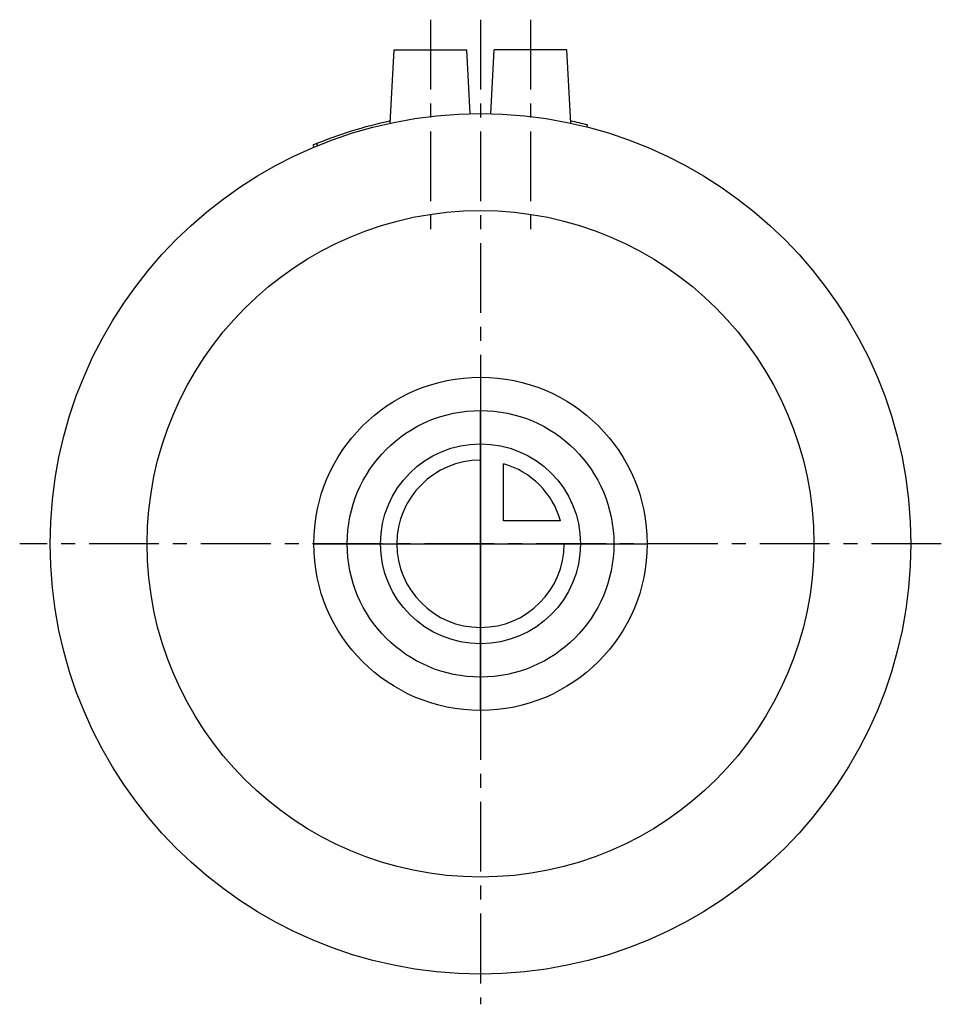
# Model space of a CAD drawing. Header units: millimetres. Extents: x 209 to 361, y 164 to 327.
import ezdxf

# ---------------------------------------------------------------- set-up
doc = ezdxf.new("R2010")
doc.units = ezdxf.units.MM
doc.header["$LTSCALE"] = 30.734
doc.linetypes.add('CENTER', pattern=[0.6, 0.375, -0.075, 0.075, -0.075])
doc.layers.get('0').update_dxf_attribs({"linetype": 'CONTINUOUS'})
doc.layers.add('DEFAULT_1', color=7, linetype='CENTER')
doc.layers.add('KONSTR_EL', color=7, linetype='CONTINUOUS')

msp = doc.modelspace()

# ---------------------------------------------------------------- linework, layer by layer
at = {"color": 7, "linetype": 'CONTINUOUS'}
for p, q in [((270.21, 309.78), (270.84, 321.86)), ((270.84, 321.86), (282.84, 321.86)), ((283.39, 311.34), (282.84, 321.86)), ((286.79, 311.34), (287.34, 321.86)), ((299.34, 321.86), (287.34, 321.86)), ((299.97, 309.78), (299.34, 321.86)), ((302.66, 309.15), (302.75, 309.49)), ((257.45, 306.14), (257.58, 305.81)), ((258.22, 306.08), (258.09, 306.4))]:
    msp.add_line(p, q, dxfattribs=at)
for radius in [71, 55]:
    msp.add_circle((285.09, 240.36), radius, dxfattribs=at)
for start, end in [(102.0257, 112.7947), (75.6714, 77.9758)]:
    msp.add_arc((285.09, 240.36), 71.35, start, end, dxfattribs=at)
at = {"layer": 'DEFAULT_1', "color": 2, "linetype": 'CENTER'}
for p, q in [((276.84, 326.86), (276.84, 290.36)), ((285.09, 326.86), (285.09, 164.36)), ((293.34, 326.86), (293.34, 290.36)), ((361.12, 240.36), (209.06, 240.36))]:
    msp.add_line(p, q, dxfattribs=at)
at = {"layer": 'KONSTR_EL', "color": 4, "linetype": 'CONTINUOUS'}
for p, q in [((285.09, 240.36), (285.09, 254.16)), ((288.89, 244.16), (288.89, 253.57)), ((298.3, 244.16), (288.89, 244.16)), ((285.09, 240.36), (298.89, 240.36))]:
    msp.add_line(p, q, dxfattribs=at)
for radius in [27.5, 22, 16.5]:
    msp.add_circle((285.09, 240.36), radius, dxfattribs=at)
for radius, start, end in [(13.8, 90, 360), (13.75, 16.0433, 73.9567)]:
    msp.add_arc((285.09, 240.36), radius, start, end, dxfattribs=at)
for points, start_tangent, end_tangent in [([(285.09, 240.36, -14.5), (285.09, 241.43, -14.4), (285.09, 242.5, -14.29), (285.09, 243.03, -14.24), (285.09, 243.56, -14.19), (285.09, 243.83, -14.16), (285.09, 244.1, -14.13), (285.09, 244.37, -14.11), (285.09, 244.5, -14.09), (285.09, 244.63, -14.08), (285.09, 244.76, -14.04), (285.09, 244.89, -14), (285.09, 245.15, -13.93), (285.09, 245.4, -13.85), (285.09, 245.66, -13.77), (285.09, 246.17, -13.62), (285.09, 246.69, -13.46), (285.09, 247.2, -13.31), (285.09, 247.72, -13.15), (285.09, 247.97, -13.07), (285.09, 248.23, -13), (285.09, 248.49, -12.92), (285.09, 248.62, -12.88), (285.09, 248.74, -12.84), (285.09, 248.86, -12.78), (285.09, 248.98, -12.71), (285.09, 249.22, -12.59), (285.09, 249.45, -12.46), (285.09, 249.69, -12.34), (285.09, 250.17, -12.08), (285.09, 250.64, -11.83), (285.09, 251.11, -11.58), (285.09, 251.59, -11.33), (285.09, 251.82, -11.2), (285.09, 252.06, -11.08), (285.09, 252.3, -10.95), (285.09, 252.42, -10.89), (285.09, 252.53, -10.82), (285.09, 252.64, -10.74), (285.09, 252.75, -10.65), (285.09, 252.96, -10.48), (285.09, 253.17, -10.31), (285.09, 253.38, -10.13), (285.09, 253.8, -9.79), (285.09, 254.23, -9.44), (285.09, 254.65, -9.09), (285.09, 255.07, -8.75), (285.09, 255.28, -8.58), (285.09, 255.49, -8.4), (285.09, 255.7, -8.23), (285.09, 255.81, -8.14), (285.09, 255.92, -8.06), (285.09, 256, -7.95), (285.09, 256.09, -7.85), (285.09, 256.26, -7.64), (285.09, 256.43, -7.43), (285.09, 256.6, -7.23), (285.09, 256.94, -6.81), (285.09, 257.28, -6.4), (285.09, 257.62, -5.98), (285.09, 257.96, -5.57), (285.09, 258.13, -5.36), (285.09, 258.3, -5.15), (285.09, 258.47, -4.95), (285.09, 258.56, -4.84), (285.09, 258.64, -4.74), (285.09, 258.71, -4.62), (285.09, 258.77, -4.5), (285.09, 258.9, -4.27), (285.09, 259.02, -4.03), (285.09, 259.15, -3.79), (285.09, 259.4, -3.32), (285.09, 259.66, -2.85), (285.09, 259.91, -2.37), (285.09, 260.16, -1.9), (285.09, 260.29, -1.66), (285.09, 260.42, -1.43), (285.09, 260.54, -1.19), (285.09, 260.61, -1.07), (285.09, 260.67, -0.95), (285.09, 260.71, -0.83), (285.09, 260.75, -0.7), (285.09, 260.83, -0.44), (285.09, 260.91, -0.18), (285.09, 260.98, 0.07), (285.09, 261.14, 0.59), (285.09, 261.3, 1.1), (285.09, 261.46, 1.61), (285.09, 261.61, 2.13), (285.09, 261.69, 2.38), (285.09, 261.77, 2.64), (285.09, 261.85, 2.89), (285.09, 261.89, 3.02), (285.09, 261.93, 3.15), (285.09, 261.94, 3.29), (285.09, 261.95, 3.42), (285.09, 261.98, 3.7), (285.09, 262.01, 3.97), (285.09, 262.03, 4.24), (285.09, 262.09, 4.78), (285.09, 262.14, 5.33), (285.09, 262.2, 5.87), (285.09, 262.25, 6.41), (285.09, 262.28, 6.68), (285.09, 262.31, 6.96), (285.09, 262.33, 7.23), (285.09, 262.35, 7.36), (285.09, 262.36, 7.5), (285.09, 262.35, 7.63), (285.09, 262.33, 7.77), (285.09, 262.31, 8.03), (285.09, 262.28, 8.3), (285.09, 262.26, 8.57), (285.09, 262.2, 9.1), (285.09, 262.15, 9.64), (285.09, 262.1, 10.17), (285.09, 262.05, 10.7), (285.09, 262.02, 10.97), (285.09, 261.99, 11.24), (285.09, 261.97, 11.51), (285.09, 261.95, 11.64), (285.09, 261.94, 11.77), (285.09, 261.9, 11.9), (285.09, 261.86, 12.03), (285.09, 261.79, 12.29), (285.09, 261.71, 12.54), (285.09, 261.63, 12.8), (285.09, 261.48, 13.31), (285.09, 261.32, 13.83), (285.09, 261.17, 14.34), (285.09, 261.01, 14.86), (285.09, 260.93, 15.11), (285.09, 260.86, 15.37), (285.09, 260.78, 15.63), (285.09, 260.74, 15.76), (285.09, 260.7, 15.88), (285.09, 260.64, 16), (285.09, 260.57, 16.12), (285.09, 260.45, 16.36), (285.09, 260.32, 16.59), (285.09, 260.2, 16.83), (285.09, 259.94, 17.31), (285.09, 259.69, 17.78), (285.09, 259.44, 18.25), (285.09, 259.19, 18.73), (285.09, 259.06, 18.96), (285.09, 258.94, 19.2), (285.09, 258.81, 19.44), (285.09, 258.75, 19.56), (285.09, 258.68, 19.67), (285.09, 258.6, 19.78), (285.09, 258.51, 19.89), (285.09, 258.34, 20.1), (285.09, 258.17, 20.31), (285.09, 257.99, 20.52), (285.09, 257.65, 20.94), (285.09, 257.3, 21.37), (285.09, 256.95, 21.79), (285.09, 256.61, 22.21), (285.09, 256.44, 22.42), (285.09, 256.26, 22.63), (285.09, 256.09, 22.84), (285.09, 256, 22.95), (285.09, 255.92, 23.06), (285.09, 255.81, 23.14), (285.09, 255.71, 23.23), (285.09, 255.5, 23.4), (285.09, 255.29, 23.57), (285.09, 255.09, 23.74), (285.09, 254.67, 24.08), (285.09, 254.26, 24.42), (285.09, 253.84, 24.76), (285.09, 253.43, 25.1), (285.09, 253.22, 25.27), (285.09, 253.01, 25.44), (285.09, 252.81, 25.61), (285.09, 252.7, 25.7), (285.09, 252.6, 25.78), (285.09, 252.48, 25.85), (285.09, 252.36, 25.91), (285.09, 252.13, 26.04), (285.09, 251.89, 26.16), (285.09, 251.65, 26.29), (285.09, 251.18, 26.54), (285.09, 250.71, 26.8), (285.09, 250.23, 27.05), (285.09, 249.76, 27.3), (285.09, 249.52, 27.43), (285.09, 249.29, 27.56), (285.09, 249.05, 27.68), (285.09, 248.93, 27.75), (285.09, 248.81, 27.81), (285.09, 248.69, 27.85), (285.09, 248.56, 27.89), (285.09, 248.3, 27.97), (285.09, 248.04, 28.05), (285.09, 247.79, 28.12), (285.09, 247.27, 28.28), (285.09, 246.76, 28.44), (285.09, 246.25, 28.6), (285.09, 245.73, 28.75), (285.09, 245.48, 28.83), (285.09, 245.22, 28.91), (285.09, 244.97, 28.99), (285.09, 244.84, 29.03), (285.09, 244.71, 29.07), (285.09, 244.57, 29.08), (285.09, 244.44, 29.09), (285.09, 244.16, 29.12), (285.09, 243.89, 29.15), (285.09, 243.62, 29.17), (285.09, 243.08, 29.23), (285.09, 242.53, 29.28), (285.09, 241.45, 29.39), (285.09, 240.36, 29.5)], (0, 68.370492, 6.703785), (0, -69.575415, 6.944547)), ([(257.59, 240.36, 7.5), (257.72, 240.36, 8.84), (257.85, 240.36, 10.17), (257.92, 240.36, 10.84), (257.98, 240.36, 11.51), (258.01, 240.36, 11.84), (258.05, 240.36, 12.17), (258.08, 240.36, 12.51), (258.1, 240.36, 12.67), (258.1, 240.36, 12.76), (258.11, 240.36, 12.84), (258.14, 240.36, 12.92), (258.16, 240.36, 13), (258.21, 240.36, 13.16), (258.31, 240.36, 13.48), (258.4, 240.36, 13.8), (258.5, 240.36, 14.13), (258.69, 240.36, 14.77), (258.89, 240.36, 15.41), (259.08, 240.36, 16.05), (259.28, 240.36, 16.69), (259.37, 240.36, 17.02), (259.47, 240.36, 17.34), (259.57, 240.36, 17.66), (259.62, 240.36, 17.82), (259.64, 240.36, 17.9), (259.66, 240.36, 17.98), (259.7, 240.36, 18.05), (259.74, 240.36, 18.13), (259.82, 240.36, 18.28), (259.98, 240.36, 18.57), (260.14, 240.36, 18.87), (260.29, 240.36, 19.16), (260.61, 240.36, 19.76), (260.92, 240.36, 20.35), (261.24, 240.36, 20.94), (261.55, 240.36, 21.53), (261.71, 240.36, 21.83), (261.87, 240.36, 22.13), (262.03, 240.36, 22.42), (262.11, 240.36, 22.57), (262.14, 240.36, 22.64), (262.18, 240.36, 22.72), (262.24, 240.36, 22.78), (262.29, 240.36, 22.85), (262.4, 240.36, 22.98), (262.62, 240.36, 23.25), (262.83, 240.36, 23.51), (263.05, 240.36, 23.78), (263.48, 240.36, 24.3), (263.91, 240.36, 24.83), (264.35, 240.36, 25.36), (264.78, 240.36, 25.89), (264.99, 240.36, 26.15), (265.21, 240.36, 26.42), (265.43, 240.36, 26.68), (265.54, 240.36, 26.81), (265.59, 240.36, 26.88), (265.64, 240.36, 26.95), (265.71, 240.36, 27), (265.77, 240.36, 27.05), (265.9, 240.36, 27.16), (266.16, 240.36, 27.37), (266.42, 240.36, 27.58), (266.68, 240.36, 27.8), (267.2, 240.36, 28.22), (267.72, 240.36, 28.65), (268.24, 240.36, 29.07), (268.75, 240.36, 29.5), (269.01, 240.36, 29.71), (269.27, 240.36, 29.93), (269.53, 240.36, 30.14), (269.66, 240.36, 30.25), (269.73, 240.36, 30.3), (269.79, 240.36, 30.35), (269.86, 240.36, 30.39), (269.94, 240.36, 30.43), (270.09, 240.36, 30.51), (270.38, 240.36, 30.67), (270.68, 240.36, 30.83), (270.97, 240.36, 30.99), (271.56, 240.36, 31.3), (272.16, 240.36, 31.62), (272.75, 240.36, 31.94), (273.34, 240.36, 32.25), (273.63, 240.36, 32.41), (273.93, 240.36, 32.57), (274.23, 240.36, 32.73), (274.37, 240.36, 32.81), (274.45, 240.36, 32.85), (274.52, 240.36, 32.89), (274.6, 240.36, 32.91), (274.68, 240.36, 32.94), (274.84, 240.36, 32.99), (275.16, 240.36, 33.08), (275.48, 240.36, 33.18), (275.8, 240.36, 33.28), (276.45, 240.36, 33.48), (277.09, 240.36, 33.67), (277.73, 240.36, 33.87), (278.37, 240.36, 34.07), (278.69, 240.36, 34.16), (279.01, 240.36, 34.26), (279.33, 240.36, 34.36), (279.49, 240.36, 34.41), (279.57, 240.36, 34.43), (279.65, 240.36, 34.46), (279.74, 240.36, 34.47), (279.82, 240.36, 34.47), (279.99, 240.36, 34.49), (280.33, 240.36, 34.53), (280.67, 240.36, 34.56), (281.01, 240.36, 34.59), (281.69, 240.36, 34.66), (282.37, 240.36, 34.73), (283.05, 240.36, 34.8), (283.73, 240.36, 34.86), (284.07, 240.36, 34.9), (284.41, 240.36, 34.93), (284.75, 240.36, 34.97), (284.92, 240.36, 34.98), (285, 240.36, 34.99), (285.09, 240.36, 35), (285.17, 240.36, 34.99), (285.26, 240.36, 34.98), (285.42, 240.36, 34.97), (285.76, 240.36, 34.93), (286.09, 240.36, 34.9), (286.42, 240.36, 34.87), (287.09, 240.36, 34.8), (287.76, 240.36, 34.74), (288.43, 240.36, 34.67), (289.1, 240.36, 34.61), (289.43, 240.36, 34.57), (289.76, 240.36, 34.54), (290.1, 240.36, 34.51), (290.26, 240.36, 34.49), (290.35, 240.36, 34.48), (290.43, 240.36, 34.48), (290.51, 240.36, 34.45), (290.59, 240.36, 34.43), (290.75, 240.36, 34.38), (291.07, 240.36, 34.28), (291.39, 240.36, 34.19), (291.72, 240.36, 34.09), (292.36, 240.36, 33.89), (293, 240.36, 33.7), (293.64, 240.36, 33.51), (294.28, 240.36, 33.31), (294.61, 240.36, 33.22), (294.93, 240.36, 33.12), (295.25, 240.36, 33.02), (295.41, 240.36, 32.97), (295.49, 240.36, 32.95), (295.57, 240.36, 32.93), (295.64, 240.36, 32.89), (295.72, 240.36, 32.85), (295.86, 240.36, 32.77), (296.16, 240.36, 32.61), (296.46, 240.36, 32.45), (296.75, 240.36, 32.3), (297.35, 240.36, 31.98), (297.94, 240.36, 31.67), (298.53, 240.36, 31.35), (299.12, 240.36, 31.04), (299.42, 240.36, 30.88), (299.72, 240.36, 30.72), (300.01, 240.36, 30.56), (300.16, 240.36, 30.48), (300.23, 240.36, 30.44), (300.31, 240.36, 30.41), (300.37, 240.36, 30.35), (300.44, 240.36, 30.3), (300.57, 240.36, 30.19), (300.84, 240.36, 29.97), (301.1, 240.36, 29.76), (301.36, 240.36, 29.54), (301.89, 240.36, 29.11), (302.42, 240.36, 28.68), (302.95, 240.36, 28.24), (303.48, 240.36, 27.81), (303.74, 240.36, 27.59), (304.01, 240.36, 27.38), (304.27, 240.36, 27.16), (304.4, 240.36, 27.05), (304.47, 240.36, 27), (304.53, 240.36, 26.95), (304.59, 240.36, 26.88), (304.64, 240.36, 26.82), (304.75, 240.36, 26.69), (304.96, 240.36, 26.43), (305.17, 240.36, 26.17), (305.39, 240.36, 25.91), (305.81, 240.36, 25.39), (306.24, 240.36, 24.87), (306.66, 240.36, 24.35), (307.09, 240.36, 23.83), (307.3, 240.36, 23.58), (307.52, 240.36, 23.32), (307.73, 240.36, 23.06), (307.83, 240.36, 22.93), (307.89, 240.36, 22.86), (307.94, 240.36, 22.8), (307.98, 240.36, 22.72), (308.02, 240.36, 22.65), (308.1, 240.36, 22.5), (308.26, 240.36, 22.21), (308.42, 240.36, 21.91), (308.58, 240.36, 21.62), (308.89, 240.36, 21.02), (309.21, 240.36, 20.43), (309.53, 240.36, 19.84), (309.84, 240.36, 19.25), (310, 240.36, 18.95), (310.16, 240.36, 18.66), (310.32, 240.36, 18.36), (310.4, 240.36, 18.22), (310.44, 240.36, 18.14), (310.48, 240.36, 18.07), (310.5, 240.36, 17.99), (310.53, 240.36, 17.91), (310.58, 240.36, 17.75), (310.67, 240.36, 17.43), (310.77, 240.36, 17.11), (310.87, 240.36, 16.78), (311.07, 240.36, 16.14), (311.26, 240.36, 15.5), (311.46, 240.36, 14.86), (311.65, 240.36, 14.22), (311.75, 240.36, 13.9), (311.85, 240.36, 13.58), (311.95, 240.36, 13.26), (312, 240.36, 13.1), (312.02, 240.36, 13.02), (312.05, 240.36, 12.94), (312.06, 240.36, 12.85), (312.06, 240.36, 12.77), (312.08, 240.36, 12.6), (312.11, 240.36, 12.26), (312.15, 240.36, 11.92), (312.18, 240.36, 11.58), (312.25, 240.36, 10.9), (312.32, 240.36, 10.22), (312.45, 240.36, 8.86), (312.59, 240.36, 7.5)], (8.379732, 0, 85.463115), (8.680683, 0, -86.969268)), ([(263.09, 240.36, 7.5), (263.19, 240.36, 8.57), (263.3, 240.36, 9.64), (263.35, 240.36, 10.17), (263.4, 240.36, 10.7), (263.43, 240.36, 10.97), (263.46, 240.36, 11.24), (263.48, 240.36, 11.51), (263.5, 240.36, 11.64), (263.51, 240.36, 11.77), (263.55, 240.36, 11.9), (263.59, 240.36, 12.03), (263.66, 240.36, 12.29), (263.74, 240.36, 12.54), (263.82, 240.36, 12.8), (263.97, 240.36, 13.31), (264.13, 240.36, 13.83), (264.28, 240.36, 14.34), (264.44, 240.36, 14.86), (264.52, 240.36, 15.11), (264.59, 240.36, 15.37), (264.67, 240.36, 15.63), (264.71, 240.36, 15.76), (264.75, 240.36, 15.88), (264.81, 240.36, 16), (264.88, 240.36, 16.12), (265, 240.36, 16.36), (265.13, 240.36, 16.59), (265.25, 240.36, 16.83), (265.51, 240.36, 17.31), (265.76, 240.36, 17.78), (266.01, 240.36, 18.25), (266.26, 240.36, 18.73), (266.39, 240.36, 18.96), (266.51, 240.36, 19.2), (266.64, 240.36, 19.44), (266.7, 240.36, 19.56), (266.76, 240.36, 19.67), (266.85, 240.36, 19.78), (266.94, 240.36, 19.89), (267.11, 240.36, 20.1), (267.28, 240.36, 20.31), (267.46, 240.36, 20.52), (267.8, 240.36, 20.94), (268.15, 240.36, 21.37), (268.49, 240.36, 21.79), (268.84, 240.36, 22.21), (269.01, 240.36, 22.42), (269.19, 240.36, 22.63), (269.36, 240.36, 22.84), (269.45, 240.36, 22.95), (269.53, 240.36, 23.06), (269.64, 240.36, 23.14), (269.74, 240.36, 23.23), (269.95, 240.36, 23.4), (270.15, 240.36, 23.57), (270.36, 240.36, 23.74), (270.78, 240.36, 24.08), (271.19, 240.36, 24.42), (271.61, 240.36, 24.76), (272.02, 240.36, 25.1), (272.23, 240.36, 25.27), (272.44, 240.36, 25.44), (272.64, 240.36, 25.61), (272.75, 240.36, 25.7), (272.85, 240.36, 25.78), (272.97, 240.36, 25.85), (273.09, 240.36, 25.91), (273.32, 240.36, 26.04), (273.56, 240.36, 26.16), (273.8, 240.36, 26.29), (274.27, 240.36, 26.54), (274.74, 240.36, 26.8), (275.22, 240.36, 27.05), (275.69, 240.36, 27.3), (275.93, 240.36, 27.43), (276.16, 240.36, 27.56), (276.4, 240.36, 27.68), (276.52, 240.36, 27.75), (276.63, 240.36, 27.81), (276.76, 240.36, 27.85), (276.89, 240.36, 27.89), (277.15, 240.36, 27.97), (277.4, 240.36, 28.05), (277.66, 240.36, 28.12), (278.17, 240.36, 28.28), (278.69, 240.36, 28.44), (279.2, 240.36, 28.6), (279.71, 240.36, 28.75), (279.97, 240.36, 28.83), (280.23, 240.36, 28.91), (280.48, 240.36, 28.99), (280.61, 240.36, 29.03), (280.74, 240.36, 29.07), (280.88, 240.36, 29.08), (281.01, 240.36, 29.09), (281.28, 240.36, 29.12), (281.56, 240.36, 29.15), (281.83, 240.36, 29.17), (282.37, 240.36, 29.23), (282.91, 240.36, 29.28), (283.46, 240.36, 29.34), (284, 240.36, 29.39), (284.27, 240.36, 29.42), (284.55, 240.36, 29.45), (284.82, 240.36, 29.47), (284.95, 240.36, 29.49), (285.09, 240.36, 29.5), (285.22, 240.36, 29.49), (285.36, 240.36, 29.47), (285.62, 240.36, 29.45), (285.89, 240.36, 29.42), (286.16, 240.36, 29.4), (286.69, 240.36, 29.34), (287.23, 240.36, 29.29), (287.76, 240.36, 29.24), (288.29, 240.36, 29.19), (288.56, 240.36, 29.16), (288.83, 240.36, 29.13), (289.1, 240.36, 29.11), (289.23, 240.36, 29.09), (289.36, 240.36, 29.08), (289.49, 240.36, 29.04), (289.62, 240.36, 29), (289.88, 240.36, 28.93), (290.13, 240.36, 28.85), (290.39, 240.36, 28.77), (290.9, 240.36, 28.62), (291.42, 240.36, 28.46), (291.93, 240.36, 28.31), (292.45, 240.36, 28.15), (292.7, 240.36, 28.07), (292.96, 240.36, 28), (293.22, 240.36, 27.92), (293.34, 240.36, 27.88), (293.47, 240.36, 27.84), (293.59, 240.36, 27.78), (293.71, 240.36, 27.71), (293.95, 240.36, 27.59), (294.18, 240.36, 27.46), (294.42, 240.36, 27.34), (294.89, 240.36, 27.08), (295.37, 240.36, 26.83), (295.84, 240.36, 26.58), (296.32, 240.36, 26.33), (296.55, 240.36, 26.2), (296.79, 240.36, 26.08), (297.03, 240.36, 25.95), (297.15, 240.36, 25.89), (297.26, 240.36, 25.82), (297.37, 240.36, 25.74), (297.48, 240.36, 25.65), (297.69, 240.36, 25.48), (297.9, 240.36, 25.31), (298.11, 240.36, 25.13), (298.53, 240.36, 24.79), (298.95, 240.36, 24.44), (299.38, 240.36, 24.09), (299.8, 240.36, 23.75), (300.01, 240.36, 23.58), (300.22, 240.36, 23.4), (300.43, 240.36, 23.23), (300.54, 240.36, 23.14), (300.65, 240.36, 23.06), (300.73, 240.36, 22.95), (300.82, 240.36, 22.85), (300.99, 240.36, 22.64), (301.16, 240.36, 22.43), (301.33, 240.36, 22.23), (301.67, 240.36, 21.81), (302.01, 240.36, 21.4), (302.35, 240.36, 20.98), (302.69, 240.36, 20.57), (302.86, 240.36, 20.36), (303.03, 240.36, 20.15), (303.2, 240.36, 19.95), (303.29, 240.36, 19.84), (303.37, 240.36, 19.74), (303.43, 240.36, 19.62), (303.5, 240.36, 19.5), (303.62, 240.36, 19.27), (303.75, 240.36, 19.03), (303.88, 240.36, 18.79), (304.13, 240.36, 18.32), (304.39, 240.36, 17.85), (304.64, 240.36, 17.37), (304.89, 240.36, 16.9), (305.02, 240.36, 16.66), (305.15, 240.36, 16.43), (305.27, 240.36, 16.19), (305.34, 240.36, 16.07), (305.4, 240.36, 15.95), (305.44, 240.36, 15.83), (305.48, 240.36, 15.7), (305.56, 240.36, 15.44), (305.64, 240.36, 15.18), (305.71, 240.36, 14.93), (305.87, 240.36, 14.41), (306.03, 240.36, 13.9), (306.18, 240.36, 13.39), (306.34, 240.36, 12.87), (306.42, 240.36, 12.62), (306.5, 240.36, 12.36), (306.58, 240.36, 12.11), (306.62, 240.36, 11.98), (306.66, 240.36, 11.85), (306.67, 240.36, 11.71), (306.68, 240.36, 11.58), (306.71, 240.36, 11.3), (306.74, 240.36, 11.03), (306.76, 240.36, 10.76), (306.82, 240.36, 10.22), (306.87, 240.36, 9.67), (306.98, 240.36, 8.59), (307.09, 240.36, 7.5)], (6.703785, 0, 68.370492), (6.944547, 0, -69.575415)), ([(285.09, 240.36, 35), (285.09, 239.02, 34.87), (285.09, 237.69, 34.74), (285.09, 237.02, 34.67), (285.09, 236.35, 34.61), (285.09, 236.02, 34.57), (285.09, 235.69, 34.54), (285.09, 235.35, 34.51), (285.09, 235.19, 34.49), (285.09, 235.1, 34.48), (285.09, 235.02, 34.48), (285.09, 234.94, 34.45), (285.09, 234.86, 34.43), (285.09, 234.7, 34.38), (285.09, 234.38, 34.28), (285.09, 234.06, 34.19), (285.09, 233.73, 34.09), (285.09, 233.09, 33.89), (285.09, 232.45, 33.7), (285.09, 231.81, 33.51), (285.09, 231.17, 33.31), (285.09, 230.84, 33.22), (285.09, 230.52, 33.12), (285.09, 230.2, 33.02), (285.09, 230.04, 32.97), (285.09, 229.96, 32.95), (285.09, 229.88, 32.93), (285.09, 229.81, 32.89), (285.09, 229.73, 32.85), (285.09, 229.58, 32.77), (285.09, 229.29, 32.61), (285.09, 228.99, 32.45), (285.09, 228.7, 32.3), (285.09, 228.1, 31.98), (285.09, 227.51, 31.67), (285.09, 226.92, 31.35), (285.09, 226.33, 31.04), (285.09, 226.03, 30.88), (285.09, 225.73, 30.72), (285.09, 225.44, 30.56), (285.09, 225.29, 30.48), (285.09, 225.22, 30.44), (285.09, 225.14, 30.41), (285.09, 225.08, 30.35), (285.09, 225.01, 30.3), (285.09, 224.88, 30.19), (285.09, 224.61, 29.97), (285.09, 224.35, 29.76), (285.09, 224.08, 29.54), (285.09, 223.56, 29.11), (285.09, 223.03, 28.68), (285.09, 222.5, 28.24), (285.09, 221.97, 27.81), (285.09, 221.71, 27.59), (285.09, 221.44, 27.38), (285.09, 221.18, 27.16), (285.09, 221.05, 27.05), (285.09, 220.98, 27), (285.09, 220.91, 26.95), (285.09, 220.86, 26.88), (285.09, 220.81, 26.82), (285.09, 220.7, 26.69), (285.09, 220.49, 26.43), (285.09, 220.28, 26.17), (285.09, 220.06, 25.91), (285.09, 219.64, 25.39), (285.09, 219.21, 24.87), (285.09, 218.79, 24.35), (285.09, 218.36, 23.83), (285.09, 218.15, 23.58), (285.09, 217.93, 23.32), (285.09, 217.72, 23.06), (285.09, 217.61, 22.93), (285.09, 217.56, 22.86), (285.09, 217.51, 22.8), (285.09, 217.47, 22.72), (285.09, 217.43, 22.65), (285.09, 217.35, 22.5), (285.09, 217.19, 22.21), (285.09, 217.03, 21.91), (285.09, 216.87, 21.62), (285.09, 216.56, 21.02), (285.09, 216.24, 20.43), (285.09, 215.92, 19.84), (285.09, 215.61, 19.25), (285.09, 215.45, 18.95), (285.09, 215.29, 18.66), (285.09, 215.13, 18.36), (285.09, 215.05, 18.22), (285.09, 215.01, 18.14), (285.09, 214.97, 18.07), (285.09, 214.95, 17.99), (285.09, 214.92, 17.91), (285.09, 214.87, 17.75), (285.09, 214.78, 17.43), (285.09, 214.68, 17.11), (285.09, 214.58, 16.78), (285.09, 214.38, 16.14), (285.09, 214.19, 15.5), (285.09, 213.99, 14.86), (285.09, 213.79, 14.22), (285.09, 213.7, 13.9), (285.09, 213.6, 13.58), (285.09, 213.5, 13.26), (285.09, 213.45, 13.1), (285.09, 213.43, 13.02), (285.09, 213.4, 12.94), (285.09, 213.39, 12.85), (285.09, 213.39, 12.77), (285.09, 213.37, 12.6), (285.09, 213.33, 12.26), (285.09, 213.3, 11.92), (285.09, 213.27, 11.58), (285.09, 213.2, 10.9), (285.09, 213.13, 10.22), (285.09, 213.06, 9.54), (285.09, 213, 8.86), (285.09, 212.96, 8.52), (285.09, 212.93, 8.18), (285.09, 212.89, 7.84), (285.09, 212.88, 7.67), (285.09, 212.87, 7.58), (285.09, 212.86, 7.5), (285.09, 212.87, 7.42), (285.09, 212.88, 7.33), (285.09, 212.89, 7.17), (285.09, 212.93, 6.83), (285.09, 212.96, 6.5), (285.09, 212.99, 6.16), (285.09, 213.06, 5.5), (285.09, 213.12, 4.83), (285.09, 213.19, 4.16), (285.09, 213.25, 3.49), (285.09, 213.29, 3.16), (285.09, 213.32, 2.83), (285.09, 213.35, 2.49), (285.09, 213.37, 2.33), (285.09, 213.38, 2.24), (285.09, 213.38, 2.16), (285.09, 213.41, 2.08), (285.09, 213.43, 2), (285.09, 213.48, 1.84), (285.09, 213.58, 1.52), (285.09, 213.67, 1.2), (285.09, 213.77, 0.87), (285.09, 213.97, 0.23), (285.09, 214.16, -0.41), (285.09, 214.35, -1.05), (285.09, 214.55, -1.69), (285.09, 214.64, -2.02), (285.09, 214.74, -2.34), (285.09, 214.84, -2.66), (285.09, 214.89, -2.82), (285.09, 214.91, -2.9), (285.09, 214.93, -2.98), (285.09, 214.97, -3.05), (285.09, 215.01, -3.13), (285.09, 215.09, -3.28), (285.09, 215.25, -3.57), (285.09, 215.41, -3.87), (285.09, 215.56, -4.16), (285.09, 215.88, -4.76), (285.09, 216.19, -5.35), (285.09, 216.51, -5.94), (285.09, 216.82, -6.53), (285.09, 216.98, -6.83), (285.09, 217.14, -7.13), (285.09, 217.3, -7.42), (285.09, 217.38, -7.57), (285.09, 217.42, -7.64), (285.09, 217.45, -7.72), (285.09, 217.51, -7.78), (285.09, 217.56, -7.85), (285.09, 217.67, -7.98), (285.09, 217.89, -8.25), (285.09, 218.1, -8.51), (285.09, 218.32, -8.78), (285.09, 218.75, -9.3), (285.09, 219.18, -9.83), (285.09, 219.62, -10.36), (285.09, 220.05, -10.89), (285.09, 220.27, -11.15), (285.09, 220.48, -11.42), (285.09, 220.7, -11.68), (285.09, 220.81, -11.81), (285.09, 220.86, -11.88), (285.09, 220.91, -11.95), (285.09, 220.98, -12), (285.09, 221.04, -12.05), (285.09, 221.17, -12.16), (285.09, 221.43, -12.37), (285.09, 221.69, -12.58), (285.09, 221.95, -12.8), (285.09, 222.47, -13.22), (285.09, 222.99, -13.65), (285.09, 223.51, -14.07), (285.09, 224.02, -14.5), (285.09, 224.28, -14.71), (285.09, 224.54, -14.93), (285.09, 224.8, -15.14), (285.09, 224.93, -15.25), (285.09, 225, -15.3), (285.09, 225.06, -15.35), (285.09, 225.14, -15.39), (285.09, 225.21, -15.43), (285.09, 225.36, -15.51), (285.09, 225.65, -15.67), (285.09, 225.95, -15.83), (285.09, 226.24, -15.99), (285.09, 226.84, -16.3), (285.09, 227.43, -16.62), (285.09, 228.02, -16.94), (285.09, 228.61, -17.25), (285.09, 228.9, -17.41), (285.09, 229.2, -17.57), (285.09, 229.5, -17.73), (285.09, 229.64, -17.81), (285.09, 229.72, -17.85), (285.09, 229.79, -17.89), (285.09, 229.87, -17.91), (285.09, 229.95, -17.94), (285.09, 230.11, -17.99), (285.09, 230.43, -18.08), (285.09, 230.75, -18.18), (285.09, 231.07, -18.28), (285.09, 231.72, -18.48), (285.09, 232.36, -18.67), (285.09, 233, -18.87), (285.09, 233.64, -19.07), (285.09, 233.96, -19.16), (285.09, 234.28, -19.26), (285.09, 234.6, -19.36), (285.09, 234.76, -19.41), (285.09, 234.84, -19.43), (285.09, 234.92, -19.46), (285.09, 235.01, -19.47), (285.09, 235.09, -19.47), (285.09, 235.26, -19.49), (285.09, 235.6, -19.53), (285.09, 235.94, -19.56), (285.09, 236.28, -19.59), (285.09, 236.96, -19.66), (285.09, 237.64, -19.73), (285.09, 239, -19.86), (285.09, 240.36, -20)], (0, -85.463115, -8.379732), (0, 86.969268, -8.680683))]:
    msp.add_spline(points, degree=3, dxfattribs=dict(at, start_tangent=start_tangent, end_tangent=end_tangent))

doc.saveas('drawing.dxf')
